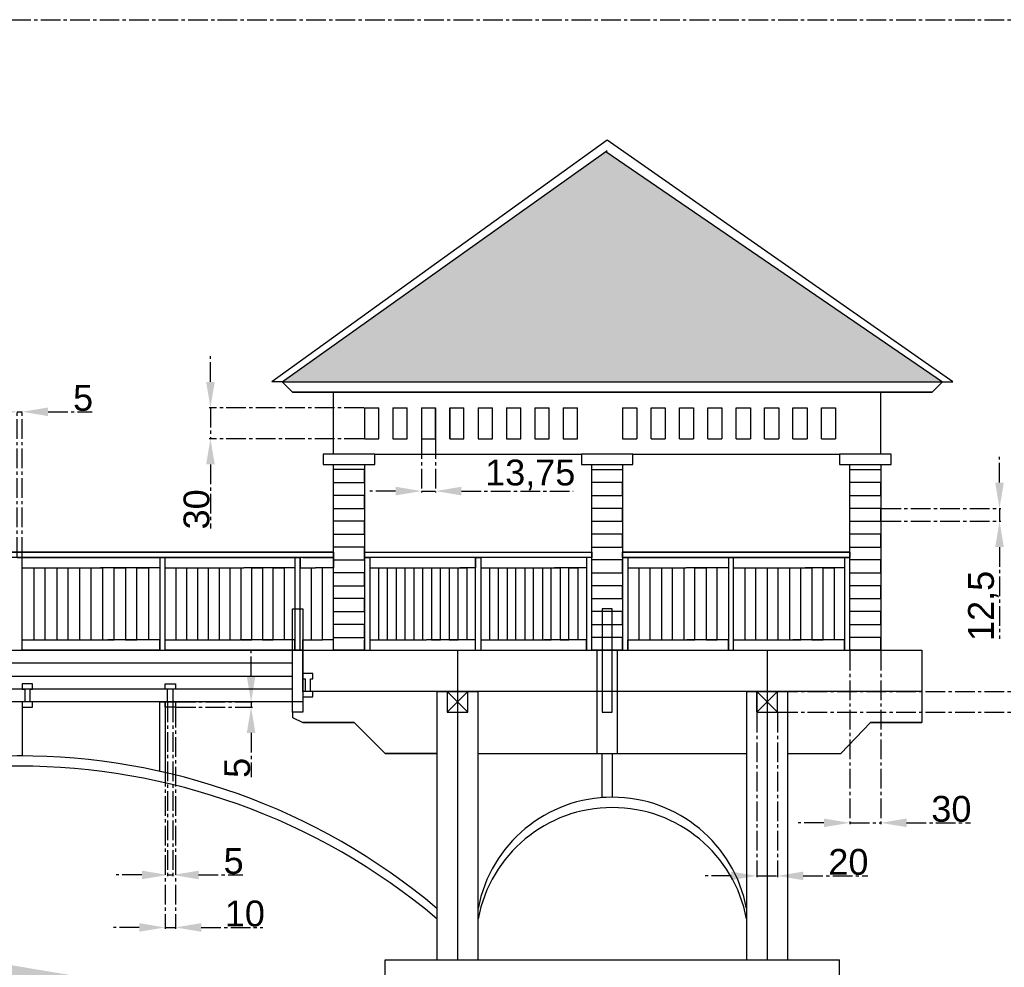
# Model space of a CAD drawing. Header units: centimetres. Extents: x -483 to 5478, y -332 to 3204.
# Tile 15 of 16: x 4047 to 5001, y 2286 to 3204. Entities that reach past the tile are written whole.
import ezdxf

# ---------------------------------------------------------------- set-up
doc = ezdxf.new("R2010")
doc.units = ezdxf.units.CM
doc.linetypes.add('AXES2', pattern=[28.575, 19.05, -3.175, 3.175, -3.175])
doc.styles.get("Standard").update_dxf_attribs({"font": 'arial.ttf'})
doc.dimstyles.new('ISO-25', dxfattribs={"dimtxt": 25, "dimasz": 25, "dimexe": 1.25, "dimexo": 0.625, "dimtad": 1, "dimtxsty": 'Standard', "dimcen": 2.5, "dimadec": 0, "dimazin": 0, "dimtfac": 1, "dimtmove": 0, "dimatfit": 3, "dimfxl": 1, "dimarcsym": 0})

# ---------------------------------------------------------------- blocks, each defined once
blk = doc.blocks.new('*D166')
at = {"color": 0, "linetype": 'AXES2', "lineweight": -2, "transparency": 16777216}
for p, q in [((4435.79, 2797.15), (4435.79, 2745.76)), ((4449.54, 2797.15), (4449.54, 2745.76)), ((4410.79, 2747.01), (4385.79, 2747.01)), ((4435.79, 2747.01), (4449.54, 2747.01)), ((4474.54, 2747.01), (4582.98, 2747.01))]:
    blk.add_line(p, q, dxfattribs=at)
at = {"color": 0, "linetype": 'AXES2', "transparency": 16777216}
for points in [[(4410.79, 2751.18), (4410.79, 2742.84), (4435.79, 2747.01)], [(4474.54, 2751.18), (4474.54, 2742.84), (4449.54, 2747.01)]]:
    blk.add_solid(points, dxfattribs=at)
at = {"layer": 'Defpoints', "color": 0, "linetype": 'AXES2', "transparency": 16777216}
for p in [(4435.79, 2797.77), (4449.54, 2797.77), (4449.54, 2747.01)]:
    blk.add_point(p, dxfattribs=at)
at = {"color": 0, "linetype": 'AXES2', "transparency": 16777216, "insert": (4541.26, 2762.66), "char_height": 25, "attachment_point": 5}
blk.add_mtext('13,75', dxfattribs=at)
blk = doc.blocks.new('*D167')
at = {"color": 0, "linetype": 'AXES2', "lineweight": -2, "transparency": 16777216}
for p, q in [((4231.42, 2852.77), (4231.42, 2877.77)), ((4380.16, 2827.77), (4230.17, 2827.77)), ((4231.42, 2827.77), (4231.42, 2797.77)), ((4380.16, 2797.77), (4230.17, 2797.77)), ((4231.42, 2772.77), (4231.42, 2710.81))]:
    blk.add_line(p, q, dxfattribs=at)
at = {"color": 0, "linetype": 'AXES2', "transparency": 16777216}
for points in [[(4227.26, 2852.77), (4235.59, 2852.77), (4231.42, 2827.77)], [(4227.26, 2772.77), (4235.59, 2772.77), (4231.42, 2797.77)]]:
    blk.add_solid(points, dxfattribs=at)
at = {"layer": 'Defpoints', "color": 0, "linetype": 'AXES2', "transparency": 16777216}
for p in [(4380.79, 2827.77), (4231.42, 2797.77), (4380.79, 2797.77)]:
    blk.add_point(p, dxfattribs=at)
at = {"color": 0, "linetype": 'AXES2', "transparency": 16777216, "insert": (4218.03, 2729.29), "char_height": 25, "attachment_point": 5, "rotation": 90}
blk.add_mtext('30', dxfattribs=at)
blk = doc.blocks.new('*D168')
at = {"color": 0, "linetype": 'AXES2', "lineweight": -2, "transparency": 16777216}
for p, q in [((4995.91, 2755.29), (4995.91, 2780.29)), ((4881.41, 2730.29), (4997.16, 2730.29)), ((4995.91, 2730.29), (4995.91, 2717.79)), ((4881.41, 2717.79), (4997.16, 2717.79)), ((4995.91, 2692.79), (4995.91, 2603.77))]:
    blk.add_line(p, q, dxfattribs=at)
at = {"color": 0, "linetype": 'AXES2', "transparency": 16777216}
for points in [[(4991.74, 2755.29), (5000.08, 2755.29), (4995.91, 2730.29)], [(4991.74, 2692.79), (5000.08, 2692.79), (4995.91, 2717.79)]]:
    blk.add_solid(points, dxfattribs=at)
at = {"layer": 'Defpoints', "color": 0, "linetype": 'AXES2', "transparency": 16777216}
for p in [(4880.79, 2730.29), (4880.79, 2717.79), (4995.91, 2717.79)]:
    blk.add_point(p, dxfattribs=at)
at = {"color": 0, "linetype": 'AXES2', "transparency": 16777216, "insert": (4980.26, 2635.78), "char_height": 25, "attachment_point": 5, "rotation": 90}
blk.add_mtext('12,5', dxfattribs=at)
blk = doc.blocks.new('*D169')
at = {"color": 0, "linetype": 'AXES2', "lineweight": -2, "transparency": 16777216}
for p, q in [((4850.79, 2592.17), (4850.79, 2424.38)), ((4880.79, 2592.17), (4880.79, 2424.38)), ((4825.79, 2425.63), (4800.79, 2425.63)), ((4850.79, 2425.63), (4880.79, 2425.63)), ((4905.79, 2425.63), (4967.75, 2425.63))]:
    blk.add_line(p, q, dxfattribs=at)
at = {"color": 0, "linetype": 'AXES2', "transparency": 16777216}
for points in [[(4825.79, 2429.79), (4825.79, 2421.46), (4850.79, 2425.63)], [(4905.79, 2429.79), (4905.79, 2421.46), (4880.79, 2425.63)]]:
    blk.add_solid(points, dxfattribs=at)
at = {"layer": 'Defpoints', "color": 0, "linetype": 'AXES2', "transparency": 16777216}
for p in [(4850.79, 2592.79), (4880.79, 2592.79), (4880.79, 2425.63)]:
    blk.add_point(p, dxfattribs=at)
at = {"color": 0, "linetype": 'AXES2', "transparency": 16777216, "insert": (4949.27, 2439.02), "char_height": 25, "attachment_point": 5}
blk.add_mtext('30', dxfattribs=at)
blk = doc.blocks.new('*D170')
at = {"color": 0, "linetype": 'AXES2', "lineweight": -2, "transparency": 16777216}
for p, q in [((5105.06, 2577.77), (5105.06, 2602.77)), ((4781.41, 2552.77), (5106.31, 2552.77)), ((5105.06, 2552.77), (5105.06, 2532.77)), ((4781.41, 2532.77), (5106.31, 2532.77)), ((5105.06, 2507.77), (5105.06, 2445.37))]:
    blk.add_line(p, q, dxfattribs=at)
at = {"color": 0, "linetype": 'AXES2', "transparency": 16777216}
for points in [[(5100.9, 2577.77), (5109.23, 2577.77), (5105.06, 2552.77)], [(5100.9, 2507.77), (5109.23, 2507.77), (5105.06, 2532.77)]]:
    blk.add_solid(points, dxfattribs=at)
at = {"layer": 'Defpoints', "color": 0, "linetype": 'AXES2', "transparency": 16777216}
for p in [(4780.79, 2552.77), (4780.79, 2532.77), (5105.06, 2532.77)]:
    blk.add_point(p, dxfattribs=at)
at = {"color": 0, "linetype": 'AXES2', "transparency": 16777216, "insert": (5091.67, 2464.07), "char_height": 25, "attachment_point": 5, "rotation": 90}
blk.add_mtext('20', dxfattribs=at)
blk = doc.blocks.new('*D171')
at = {"color": 0, "linetype": 'AXES2', "lineweight": -2, "transparency": 16777216}
for p, q in [((4760.79, 2532.15), (4760.79, 2373)), ((4780.79, 2532.15), (4780.79, 2373)), ((4735.79, 2374.25), (4710.79, 2374.25)), ((4760.79, 2374.25), (4780.79, 2374.25)), ((4805.79, 2374.25), (4868.19, 2374.25))]:
    blk.add_line(p, q, dxfattribs=at)
at = {"color": 0, "linetype": 'AXES2', "transparency": 16777216}
for points in [[(4735.79, 2378.42), (4735.79, 2370.08), (4760.79, 2374.25)], [(4805.79, 2378.42), (4805.79, 2370.08), (4780.79, 2374.25)]]:
    blk.add_solid(points, dxfattribs=at)
at = {"layer": 'Defpoints', "color": 0, "linetype": 'AXES2', "transparency": 16777216}
for p in [(4760.79, 2532.77), (4780.79, 2532.77), (4780.79, 2374.25)]:
    blk.add_point(p, dxfattribs=at)
at = {"color": 0, "linetype": 'AXES2', "transparency": 16777216, "insert": (4849.49, 2387.64), "char_height": 25, "attachment_point": 5}
blk.add_mtext('20', dxfattribs=at)
blk = doc.blocks.new('*D174')
at = {"color": 0, "linetype": 'AXES2', "lineweight": -2, "transparency": 16777216}
for p, q in [((4270.82, 2567.77), (4270.82, 2592.77)), ((4198.08, 2542.77), (4272.07, 2542.77)), ((4198.08, 2537.77), (4272.07, 2537.77)), ((4270.82, 2542.77), (4270.82, 2537.77)), ((4270.82, 2512.77), (4270.82, 2469.95))]:
    blk.add_line(p, q, dxfattribs=at)
at = {"color": 0, "linetype": 'AXES2', "transparency": 16777216}
for points in [[(4266.65, 2567.77), (4274.98, 2567.77), (4270.82, 2542.77)], [(4266.65, 2512.77), (4274.98, 2512.77), (4270.82, 2537.77)]]:
    blk.add_solid(points, dxfattribs=at)
at = {"layer": 'Defpoints', "color": 0, "linetype": 'AXES2', "transparency": 16777216}
for p in [(4197.46, 2542.77), (4197.46, 2537.77), (4270.82, 2537.77)]:
    blk.add_point(p, dxfattribs=at)
at = {"color": 0, "linetype": 'AXES2', "transparency": 16777216, "insert": (4257.48, 2478.86), "char_height": 25, "attachment_point": 5, "rotation": 90}
blk.add_mtext('5', dxfattribs=at)
blk = doc.blocks.new('*D176')
at = {"color": 0, "linetype": 'AXES2', "lineweight": -2, "transparency": 16777216}
for p, q in [((4189.96, 2542.15), (4189.96, 2373.88)), ((4194.96, 2542.15), (4194.96, 2373.88)), ((4164.96, 2375.13), (4139.96, 2375.13)), ((4189.96, 2375.13), (4194.96, 2375.13)), ((4219.96, 2375.13), (4262.78, 2375.13))]:
    blk.add_line(p, q, dxfattribs=at)
at = {"color": 0, "linetype": 'AXES2', "transparency": 16777216}
for points in [[(4164.96, 2379.3), (4164.96, 2370.96), (4189.96, 2375.13)], [(4219.96, 2379.3), (4219.96, 2370.96), (4194.96, 2375.13)]]:
    blk.add_solid(points, dxfattribs=at)
at = {"layer": 'Defpoints', "color": 0, "linetype": 'AXES2', "transparency": 16777216}
for p in [(4189.96, 2542.77), (4194.96, 2542.77), (4194.96, 2375.13)]:
    blk.add_point(p, dxfattribs=at)
at = {"color": 0, "linetype": 'AXES2', "transparency": 16777216, "insert": (4253.87, 2388.47), "char_height": 25, "attachment_point": 5}
blk.add_mtext('5', dxfattribs=at)
blk = doc.blocks.new('*D177')
at = {"color": 0, "linetype": 'AXES2', "lineweight": -2, "transparency": 16777216}
for p, q in [((4187.46, 2537.15), (4187.46, 2323.05)), ((4197.46, 2537.15), (4197.46, 2323.05)), ((4162.46, 2324.3), (4137.46, 2324.3)), ((4187.46, 2324.3), (4197.46, 2324.3)), ((4222.46, 2324.3), (4282.08, 2324.3))]:
    blk.add_line(p, q, dxfattribs=at)
at = {"color": 0, "linetype": 'AXES2', "transparency": 16777216}
for points in [[(4162.46, 2328.46), (4162.46, 2320.13), (4187.46, 2324.3)], [(4222.46, 2328.46), (4222.46, 2320.13), (4197.46, 2324.3)]]:
    blk.add_solid(points, dxfattribs=at)
at = {"layer": 'Defpoints', "color": 0, "linetype": 'AXES2', "transparency": 16777216}
for p in [(4187.46, 2537.77), (4197.46, 2537.77), (4197.46, 2324.3)]:
    blk.add_point(p, dxfattribs=at)
at = {"color": 0, "linetype": 'AXES2', "transparency": 16777216, "insert": (4264.77, 2337.69), "char_height": 25, "attachment_point": 5}
blk.add_mtext('10', dxfattribs=at)
blk = doc.blocks.new('*D180')
at = {"color": 0, "linetype": 'AXES2', "lineweight": -2, "transparency": 16777216}
for p, q in [((4019.13, 2823.82), (3994.13, 2823.82)), ((4044.13, 2683.4), (4044.13, 2825.07)), ((4044.13, 2823.82), (4049.13, 2823.82)), ((4049.13, 2683.4), (4049.13, 2825.07)), ((4074.13, 2823.82), (4116.95, 2823.82))]:
    blk.add_line(p, q, dxfattribs=at)
at = {"color": 0, "linetype": 'AXES2', "transparency": 16777216}
for points in [[(4019.13, 2827.99), (4019.13, 2819.65), (4044.13, 2823.82)], [(4074.13, 2827.99), (4074.13, 2819.65), (4049.13, 2823.82)]]:
    blk.add_solid(points, dxfattribs=at)
at = {"layer": 'Defpoints', "color": 0, "linetype": 'AXES2', "transparency": 16777216}
for p in [(4049.13, 2823.82), (4044.13, 2682.77), (4049.13, 2682.77)]:
    blk.add_point(p, dxfattribs=at)
at = {"color": 0, "linetype": 'AXES2', "transparency": 16777216, "insert": (4108.04, 2837.16), "char_height": 25, "attachment_point": 5}
blk.add_mtext('5', dxfattribs=at)

msp = doc.modelspace()

# ---------------------------------------------------------------- hatches: boundary and pattern name
at = {"linetype": 'ByBlock'}
h = msp.add_hatch(dxfattribs=at)
h.set_pattern_fill('ESCHER', color=256)
h.set_pattern_definition([(60, (2820.786, 2142.773), (-30.48, -7e-09), [27.94, -2.54]), (180, (2820.786, 2142.773), (15.24, -26.39645), [27.94, -2.54]), (300, (2820.786, 2142.773), (30.48, -7e-09), [27.94, -2.54]), (60, (2823.326, 2142.773), (-30.48, -7e-09), [5.08, -25.4]), (300, (2823.326, 2142.773), (30.48, -7e-09), [5.08, -25.4]), (60, (2819.516, 2144.973), (-30.48, -7e-09), [5.08, -25.4]), (180, (2819.516, 2144.973), (15.24, -26.39645), [5.08, -25.4]), (300, (2819.516, 2140.574), (30.48, -7e-09), [5.08, -25.4]), (180, (2819.516, 2140.574), (15.24, -26.39645), [5.08, -25.4]), (60, (2810.626, 2142.773), (-30.48, -7e-09), [5.08, -25.4]), (300, (2810.626, 2142.773), (30.48, -7e-09), [5.08, -25.4]), (60, (2825.866, 2133.975), (-30.48, -7e-09), [5.08, -25.4]), (180, (2825.866, 2133.975), (15.24, -26.39645), [5.08, -25.4]), (300, (2825.866, 2151.572), (30.48, -7e-09), [5.08, -25.4]), (180, (2825.866, 2151.572), (15.24, -26.39645), [5.08, -25.4]), (0, (2825.866, 2147.173), (-15.24, 26.39645), [17.78, -12.7]), (0, (2825.866, 2138.374), (-15.24, 26.39645), [17.78, -12.7]), (120, (2822.056, 2149.373), (-30.48, 7e-09), [17.78, -12.7]), (120, (2814.436, 2144.973), (-30.48, 7e-09), [17.78, -12.7]), (240, (2814.436, 2140.574), (15.24, -26.39645), [17.78, -12.7]), (240, (2822.056, 2136.174), (15.24, -26.39645), [17.78, -12.7])])
h.paths.add_polyline_path([(4614.476, 3075.985), (4300.786, 2852.773), (4940.786, 2852.773)])
at = {"linetype": 'AXES2', "true_color": 0x139b48}
h = msp.add_hatch(dxfattribs=at)
h.set_pattern_fill('CROSS', color=114)
h.set_pattern_definition([(0, (3110.7856, 2192.7735), (6.35, 6.35), [3.175, -9.525]), (90, (3112.373, 2191.186), (-6.35, 6.35), [3.175, -9.525])])
edge = h.paths.add_edge_path()
edge.add_line((3110.786, 2442.773), (3201.968, 2442.773))
edge.add_line((3110.786, 2382.773), (3201.968, 2382.773))
edge.add_line((3310.786, 2192.773), (3201.968, 2492.793))
edge.add_line((3201.968, 2382.773), (3310.786, 2132.773))
edge.add_line((3310.786, 2132.773), (4965.786, 2132.773))

# ---------------------------------------------------------------- linework, layer by layer
at = {"linetype": 'AXES2'}
for p, q in [((-476.467, 3203.656), (5478.205, 3203.656)), ((4330.786, 2570.273), (4320.786, 2570.273)), ((4320.786, 2570.273), (4320.786, 2565.273)), ((4330.786, 2565.273), (4330.786, 2570.273)), ((4059.126, 2560.273), (4049.126, 2560.273)), ((4049.126, 2560.273), (4049.126, 2555.273)), ((4059.126, 2555.273), (4059.126, 2560.273)), ((4187.456, 2555.273), (4187.456, 2560.273)), ((4187.456, 2560.273), (4197.456, 2560.273)), ((4197.456, 2560.273), (4197.456, 2555.273)), ((4320.786, 2565.273), (4323.286, 2565.273)), ((4323.286, 2565.273), (4323.286, 2552.773)), ((4328.286, 2552.773), (4328.286, 2565.273)), ((4328.286, 2565.273), (4330.786, 2565.273)), ((4049.126, 2555.273), (4051.626, 2555.273)), ((4051.626, 2555.273), (4051.626, 2542.773)), ((4056.626, 2542.773), (4056.626, 2555.273)), ((4056.626, 2555.273), (4059.126, 2555.273)), ((4189.956, 2555.273), (4187.456, 2555.273)), ((4189.956, 2542.773), (4189.956, 2555.273)), ((4197.456, 2555.273), (4194.956, 2555.273)), ((4194.956, 2555.273), (4194.956, 2542.773)), ((4320.786, 2552.773), (4320.786, 2547.773)), ((4320.786, 2547.773), (4330.786, 2547.773)), ((4330.786, 2552.773), (4328.286, 2552.773)), ((4330.786, 2547.773), (4330.786, 2552.773)), ((4049.126, 2542.773), (4049.126, 2537.773)), ((4049.126, 2537.773), (4059.126, 2537.773)), ((4059.126, 2542.773), (4056.626, 2542.773)), ((4059.126, 2537.773), (4059.126, 2542.773)), ((4187.456, 2542.773), (4197.456, 2542.773)), ((4187.456, 2537.773), (4187.456, 2542.773)), ((4187.456, 2542.773), (4187.456, 2542.773)), ((4187.456, 2542.773), (4189.956, 2542.773)), ((4197.456, 2537.773), (4187.456, 2537.773)), ((4197.456, 2542.773), (4197.456, 2537.773))]:
    msp.add_line(p, q, dxfattribs=at)
at = {"color": 5, "linetype": 'ByBlock'}
for p, q in [((4615.786, 3086.917), (4290.786, 2852.773)), ((4950.786, 2852.773), (4615.786, 3086.917)), ((4300.786, 2852.773), (4614.476, 3075.985)), ((4614.476, 3075.985), (4940.786, 2852.773)), ((4300.786, 2852.773), (4290.786, 2852.773)), ((4300.786, 2852.773), (4310.786, 2842.773)), ((4300.786, 2852.773), (4940.786, 2852.773)), ((4930.786, 2842.773), (4940.786, 2852.773)), ((4940.786, 2852.773), (4950.786, 2852.773)), ((4310.786, 2842.773), (4930.786, 2842.773))]:
    msp.add_line(p, q, dxfattribs=at)
at = {"linetype": 'ByBlock'}
for p, q in [((4614.476, 3075.985), (4615.786, 3076.917)), ((4940.786, 2852.773), (4930.786, 2842.773)), ((4930.786, 2842.773), (4310.786, 2842.773)), ((4350.786, 2782.773), (4350.786, 2842.773)), ((4880.786, 2782.773), (4880.786, 2842.773)), ((4380.786, 2827.773), (4380.786, 2797.773)), ((4380.786, 2827.773), (4380.786, 2797.773)), ((4380.786, 2827.773), (4394.536, 2827.773)), ((4394.536, 2797.773), (4394.536, 2827.773)), ((4394.536, 2797.773), (4394.536, 2827.773)), ((4408.286, 2827.773), (4408.286, 2797.773)), ((4408.286, 2827.773), (4408.286, 2797.773)), ((4408.286, 2827.773), (4422.036, 2827.773)), ((4422.036, 2797.773), (4422.036, 2827.773)), ((4422.036, 2797.773), (4422.036, 2827.773)), ((4435.786, 2827.773), (4435.786, 2797.773)), ((4435.786, 2827.773), (4435.786, 2797.773)), ((4435.786, 2827.773), (4449.536, 2827.773)), ((4449.536, 2797.773), (4449.536, 2827.773)), ((4449.536, 2827.773), (4449.536, 2797.773)), ((4463.286, 2827.773), (4463.286, 2797.773)), ((4463.286, 2797.773), (4463.286, 2827.773)), ((4463.286, 2827.773), (4477.036, 2827.773)), ((4477.036, 2797.773), (4477.036, 2827.773)), ((4490.786, 2827.773), (4490.786, 2797.773)), ((4490.786, 2827.773), (4504.536, 2827.773)), ((4504.536, 2797.773), (4504.536, 2827.773)), ((4518.286, 2827.773), (4518.286, 2797.773)), ((4518.286, 2827.773), (4532.036, 2827.773)), ((4532.036, 2797.773), (4532.036, 2827.773)), ((4545.786, 2827.773), (4545.786, 2797.773)), ((4545.786, 2827.773), (4559.536, 2827.773)), ((4559.536, 2797.773), (4559.536, 2827.773)), ((4573.286, 2827.773), (4573.286, 2797.773)), ((4573.286, 2827.773), (4587.036, 2827.773)), ((4587.036, 2797.773), (4587.036, 2827.773)), ((4630.786, 2827.773), (4644.536, 2827.773)), ((4630.786, 2827.773), (4630.786, 2797.773)), ((4644.536, 2827.773), (4644.536, 2797.773)), ((4658.286, 2797.773), (4658.286, 2827.773)), ((4658.286, 2827.773), (4672.036, 2827.773)), ((4672.036, 2827.773), (4672.036, 2797.773)), ((4685.786, 2797.773), (4685.786, 2827.773)), ((4685.786, 2827.773), (4699.536, 2827.773)), ((4699.536, 2827.773), (4699.536, 2797.773)), ((4713.286, 2797.773), (4713.286, 2827.773)), ((4713.286, 2827.773), (4727.036, 2827.773)), ((4727.036, 2827.773), (4727.036, 2797.773)), ((4740.786, 2797.773), (4740.786, 2827.773)), ((4740.786, 2827.773), (4754.536, 2827.773)), ((4754.536, 2827.773), (4754.536, 2797.773)), ((4768.286, 2797.773), (4768.286, 2827.773)), ((4768.286, 2827.773), (4782.036, 2827.773)), ((4782.036, 2827.773), (4782.036, 2797.773)), ((4795.786, 2797.773), (4795.786, 2827.773)), ((4795.786, 2827.773), (4809.536, 2827.773)), ((4809.536, 2827.773), (4809.536, 2797.773)), ((4823.286, 2797.773), (4823.286, 2827.773)), ((4823.286, 2827.773), (4837.036, 2827.773)), ((4837.036, 2827.773), (4837.036, 2797.773)), ((4380.786, 2797.773), (4394.536, 2797.773)), ((4408.286, 2797.773), (4422.036, 2797.773)), ((4435.786, 2797.773), (4449.536, 2797.773)), ((4463.286, 2797.773), (4477.036, 2797.773)), ((4490.786, 2797.773), (4504.536, 2797.773)), ((4518.286, 2797.773), (4532.036, 2797.773)), ((4545.786, 2797.773), (4559.536, 2797.773)), ((4573.286, 2797.773), (4587.036, 2797.773)), ((4630.786, 2797.773), (4644.536, 2797.773)), ((4658.286, 2797.773), (4672.036, 2797.773)), ((4685.786, 2797.773), (4699.536, 2797.773)), ((4713.286, 2797.773), (4727.036, 2797.773)), ((4740.786, 2797.773), (4754.536, 2797.773)), ((4768.286, 2797.773), (4782.036, 2797.773)), ((4795.786, 2797.773), (4809.536, 2797.773)), ((4823.286, 2797.773), (4837.036, 2797.773)), ((4390.786, 2782.773), (4590.786, 2782.773)), ((4640.786, 2782.773), (4840.786, 2782.773)), ((4380.786, 2767.792), (4350.786, 2767.792)), ((4380.786, 2755.292), (4380.786, 2767.792)), ((4600.786, 2755.292), (4600.786, 2767.792)), ((4600.786, 2767.792), (4630.786, 2767.792)), ((4850.786, 2755.292), (4850.786, 2767.792)), ((4850.786, 2767.792), (4880.786, 2767.792)), ((4350.786, 2742.792), (4350.786, 2755.292)), ((4350.786, 2755.292), (4380.786, 2755.292)), ((4630.786, 2755.292), (4600.786, 2755.292)), ((4630.786, 2742.792), (4630.786, 2755.292)), ((4880.786, 2755.292), (4850.786, 2755.292)), ((4880.786, 2742.792), (4880.786, 2755.292)), ((4380.786, 2742.792), (4350.786, 2742.792)), ((4380.786, 2730.292), (4380.786, 2742.792)), ((4600.786, 2730.292), (4600.786, 2742.792)), ((4600.786, 2742.792), (4630.786, 2742.792)), ((4850.786, 2730.292), (4850.786, 2742.792)), ((4850.786, 2742.792), (4880.786, 2742.792)), ((4350.786, 2717.792), (4350.786, 2730.292)), ((4350.786, 2730.292), (4380.786, 2730.292)), ((4630.786, 2730.292), (4600.786, 2730.292)), ((4630.786, 2717.792), (4630.786, 2730.292)), ((4880.786, 2730.292), (4850.786, 2730.292)), ((4880.786, 2717.792), (4880.786, 2730.292)), ((4380.786, 2717.792), (4350.786, 2717.792)), ((4380.786, 2705.292), (4380.786, 2717.792)), ((4600.786, 2705.292), (4600.786, 2717.792)), ((4600.786, 2717.792), (4630.786, 2717.792)), ((4850.786, 2705.292), (4850.786, 2717.792)), ((4850.786, 2717.792), (4880.786, 2717.792)), ((4350.786, 2692.792), (4350.786, 2705.292)), ((4350.786, 2705.292), (4380.786, 2705.292)), ((4630.786, 2705.292), (4600.786, 2705.292)), ((4630.786, 2692.792), (4630.786, 2705.292)), ((4880.786, 2705.292), (4850.786, 2705.292)), ((4880.786, 2692.792), (4880.786, 2705.292)), ((4380.786, 2692.792), (4350.786, 2692.792)), ((4380.786, 2680.292), (4380.786, 2692.792)), ((4600.786, 2680.292), (4600.786, 2692.792)), ((4600.786, 2692.792), (4630.786, 2692.792)), ((4850.786, 2680.292), (4850.786, 2692.792)), ((4850.786, 2692.792), (4880.786, 2692.792)), ((4350.786, 2687.773), (3110.786, 2687.773)), ((3110.786, 2687.773), (4350.786, 2687.773)), ((4350.786, 2682.773), (3110.786, 2682.773)), ((4049.126, 2682.773), (4044.126, 2682.773)), ((4044.126, 2682.773), (4187.456, 2682.773)), ((4049.126, 2592.773), (4049.126, 2682.773)), ((4187.456, 2682.773), (4182.456, 2682.773)), ((4182.456, 2682.773), (4182.456, 2592.773)), ((4182.456, 2682.773), (4182.456, 2672.773)), ((4187.456, 2592.773), (4187.456, 2682.773)), ((4187.456, 2682.773), (4318.286, 2682.773)), ((4318.286, 2682.773), (4313.286, 2682.773)), ((4313.286, 2682.773), (4313.286, 2592.773)), ((4313.286, 2682.773), (4313.286, 2672.773)), ((4318.286, 2592.773), (4318.286, 2682.773)), ((4320.786, 2682.773), (4318.286, 2682.773)), ((4318.286, 2682.773), (4318.286, 2672.773)), ((4320.786, 2682.773), (4350.786, 2682.773)), ((4350.786, 2682.773), (4350.786, 2687.773)), ((4350.786, 2687.773), (4350.786, 2682.773)), ((4350.786, 2682.773), (4350.786, 2672.773)), ((4380.786, 2682.773), (4380.786, 2687.773)), ((4380.786, 2687.773), (4600.786, 2687.773)), ((4380.786, 2682.773), (4385.786, 2682.773)), ((4380.786, 2682.773), (4380.786, 2672.773)), ((4600.786, 2682.773), (4380.786, 2682.773)), ((4385.786, 2682.773), (4385.786, 2592.773)), ((4488.286, 2592.792), (4488.286, 2682.792)), ((4488.286, 2682.792), (4493.286, 2682.792)), ((4488.286, 2682.792), (4488.286, 2672.792)), ((4493.286, 2682.792), (4493.286, 2592.792)), ((4600.786, 2682.773), (4595.786, 2682.773)), ((4595.786, 2682.773), (4595.786, 2592.773)), ((4595.786, 2682.773), (4595.786, 2672.773)), ((4600.786, 2687.773), (4600.786, 2682.773)), ((4630.786, 2687.773), (4630.786, 2682.773)), ((4850.786, 2687.773), (4630.786, 2687.773)), ((4630.786, 2682.773), (4630.786, 2687.773)), ((4630.786, 2687.773), (4850.786, 2687.773)), ((4630.786, 2682.773), (4635.786, 2682.773)), ((4630.786, 2682.773), (4850.786, 2682.773)), ((4850.786, 2682.773), (4630.786, 2682.773)), ((4635.786, 2682.773), (4635.786, 2592.773)), ((4635.786, 2682.773), (4635.786, 2672.773)), ((4738.286, 2682.792), (4733.286, 2682.792)), ((4733.286, 2682.792), (4733.286, 2592.792)), ((4733.286, 2682.773), (4733.286, 2672.773)), ((4738.286, 2592.792), (4738.286, 2682.792)), ((4850.786, 2682.773), (4845.786, 2682.773)), ((4845.786, 2682.773), (4845.786, 2592.773)), ((4845.786, 2682.773), (4845.786, 2672.773)), ((4850.786, 2682.773), (4850.786, 2687.773)), ((4850.786, 2687.773), (4850.786, 2682.773)), ((4049.126, 2672.773), (4125.012, 2672.773)), ((4049.126, 2672.773), (4060.236, 2672.773)), ((4060.236, 2672.773), (4060.236, 2602.773)), ((4071.346, 2602.773), (4071.346, 2672.773)), ((4071.346, 2672.773), (4082.456, 2672.773)), ((4082.456, 2672.773), (4082.456, 2602.773)), ((4093.566, 2602.773), (4093.566, 2672.773)), ((4093.566, 2672.773), (4104.676, 2672.773)), ((4104.676, 2672.773), (4104.676, 2602.773)), ((4115.786, 2602.773), (4115.786, 2672.773)), ((4115.786, 2672.773), (4126.896, 2672.773)), ((4182.456, 2672.773), (4125.012, 2672.773)), ((4126.896, 2672.773), (4126.896, 2602.773)), ((4138.006, 2602.773), (4138.006, 2672.773)), ((4138.006, 2672.773), (4149.116, 2672.773)), ((4149.116, 2672.773), (4149.116, 2602.773)), ((4160.226, 2602.773), (4160.226, 2672.773)), ((4160.226, 2672.773), (4171.336, 2672.773)), ((4171.336, 2672.773), (4171.336, 2602.773)), ((4187.456, 2672.773), (4263.815, 2672.773)), ((4187.456, 2672.773), (4197.946, 2672.773)), ((4197.946, 2672.773), (4197.946, 2602.773)), ((4208.436, 2602.773), (4208.436, 2672.773)), ((4208.436, 2672.773), (4218.926, 2672.773)), ((4218.926, 2672.773), (4218.926, 2602.773)), ((4229.416, 2602.773), (4229.416, 2672.773)), ((4229.416, 2672.773), (4239.906, 2672.773)), ((4239.906, 2672.773), (4239.906, 2602.773)), ((4250.396, 2602.773), (4250.396, 2672.773)), ((4250.396, 2672.773), (4260.886, 2672.773)), ((4260.886, 2672.773), (4260.886, 2602.773)), ((4313.286, 2672.773), (4263.815, 2672.773)), ((4271.376, 2602.773), (4271.376, 2672.773)), ((4271.376, 2672.773), (4281.866, 2672.773)), ((4281.866, 2672.773), (4281.866, 2602.773)), ((4292.356, 2602.773), (4292.356, 2672.773)), ((4292.356, 2672.773), (4302.846, 2672.773)), ((4302.846, 2672.773), (4302.846, 2602.773)), ((4318.286, 2672.773), (4333.102, 2672.773)), ((4318.286, 2672.773), (4329.116, 2672.773)), ((4329.116, 2672.773), (4329.116, 2602.773)), ((4350.786, 2672.773), (4333.102, 2672.773)), ((4339.946, 2602.773), (4339.946, 2672.773)), ((4350.786, 2667.792), (4350.786, 2680.292)), ((4350.786, 2680.292), (4380.786, 2680.292)), ((4385.786, 2672.773), (4472.96, 2672.773)), ((4385.786, 2672.773), (4394.326, 2672.773)), ((4394.326, 2672.773), (4394.326, 2602.773)), ((4402.866, 2602.773), (4402.866, 2672.773)), ((4402.866, 2672.773), (4411.406, 2672.773)), ((4411.406, 2672.773), (4411.406, 2602.773)), ((4420.046, 2602.773), (4420.046, 2672.773)), ((4420.046, 2672.773), (4428.586, 2672.773)), ((4428.586, 2672.773), (4428.586, 2602.773)), ((4437.126, 2602.773), (4437.126, 2672.773)), ((4437.126, 2672.773), (4445.666, 2672.773)), ((4445.666, 2672.773), (4445.666, 2602.773)), ((4454.206, 2602.773), (4454.206, 2672.773)), ((4454.206, 2672.773), (4462.746, 2672.773)), ((4462.746, 2672.773), (4462.746, 2602.773)), ((4471.286, 2602.773), (4471.286, 2672.773)), ((4471.286, 2672.773), (4479.826, 2672.773)), ((4488.286, 2672.792), (4472.96, 2672.773)), ((4479.826, 2672.773), (4479.826, 2602.773)), ((4493.286, 2672.798), (4565.871, 2672.798)), ((4493.286, 2672.798), (4501.826, 2672.798)), ((4501.826, 2672.798), (4501.826, 2602.798)), ((4510.366, 2602.798), (4510.366, 2672.798)), ((4510.366, 2672.798), (4518.906, 2672.798)), ((4518.906, 2672.798), (4518.906, 2602.798)), ((4527.446, 2602.798), (4527.446, 2672.798)), ((4527.446, 2672.798), (4535.986, 2672.798)), ((4535.986, 2672.798), (4535.986, 2602.798)), ((4544.526, 2602.798), (4544.526, 2672.798)), ((4544.526, 2672.798), (4553.066, 2672.798)), ((4553.066, 2672.798), (4553.066, 2602.798)), ((4561.606, 2602.798), (4561.606, 2672.798)), ((4561.606, 2672.798), (4570.146, 2672.798)), ((4595.786, 2672.773), (4564.76, 2672.773)), ((4570.146, 2672.798), (4570.146, 2602.798)), ((4578.686, 2602.798), (4578.686, 2672.798)), ((4578.686, 2672.798), (4587.226, 2672.798)), ((4587.226, 2672.798), (4587.226, 2602.798)), ((4630.786, 2680.292), (4600.786, 2680.292)), ((4630.786, 2667.792), (4630.786, 2680.292)), ((4635.786, 2672.773), (4692.096, 2672.773)), ((4635.786, 2672.773), (4646.616, 2672.773)), ((4646.616, 2672.773), (4646.616, 2602.773)), ((4657.446, 2602.773), (4657.446, 2672.773)), ((4657.446, 2672.773), (4668.276, 2672.773)), ((4668.276, 2672.773), (4668.276, 2602.773)), ((4679.106, 2602.773), (4679.106, 2672.773)), ((4679.106, 2672.773), (4689.936, 2672.773)), ((4689.936, 2672.773), (4689.936, 2602.773)), ((4733.286, 2672.773), (4692.096, 2672.773)), ((4700.766, 2602.773), (4700.766, 2672.773)), ((4700.766, 2672.773), (4711.596, 2672.773)), ((4711.596, 2672.773), (4711.596, 2602.773)), ((4722.426, 2602.773), (4722.426, 2672.773)), ((4738.286, 2672.773), (4807.74, 2672.773)), ((4738.286, 2672.773), (4749.116, 2672.773)), ((4749.116, 2672.773), (4749.116, 2602.773)), ((4759.946, 2602.773), (4759.946, 2672.773)), ((4759.946, 2672.773), (4770.776, 2672.773)), ((4770.776, 2672.773), (4770.776, 2602.773)), ((4781.606, 2602.773), (4781.606, 2672.773)), ((4781.606, 2672.773), (4792.436, 2672.773)), ((4792.436, 2672.773), (4792.436, 2602.773)), ((4803.266, 2602.773), (4803.266, 2672.773)), ((4803.266, 2672.773), (4814.096, 2672.773)), ((4845.786, 2672.773), (4807.74, 2672.773)), ((4814.096, 2672.773), (4814.096, 2602.773)), ((4824.926, 2602.773), (4824.926, 2672.773)), ((4824.926, 2672.773), (4835.756, 2672.773)), ((4835.756, 2672.773), (4835.756, 2602.773)), ((4880.786, 2680.292), (4850.786, 2680.292)), ((4880.786, 2667.792), (4880.786, 2680.292)), ((4380.786, 2667.792), (4350.786, 2667.792)), ((4380.786, 2655.292), (4380.786, 2667.792)), ((4600.786, 2655.292), (4600.786, 2667.792)), ((4600.786, 2667.792), (4630.786, 2667.792)), ((4850.786, 2655.292), (4850.786, 2667.792)), ((4850.786, 2667.792), (4880.786, 2667.792)), ((4350.786, 2642.792), (4350.786, 2655.292)), ((4350.786, 2655.292), (4380.786, 2655.292)), ((4630.786, 2655.292), (4600.786, 2655.292)), ((4630.786, 2642.792), (4630.786, 2655.292)), ((4880.786, 2655.292), (4850.786, 2655.292)), ((4880.786, 2642.792), (4880.786, 2655.292)), ((4380.786, 2642.792), (4350.786, 2642.792)), ((4380.786, 2630.292), (4380.786, 2642.792)), ((4600.786, 2630.292), (4600.786, 2642.792)), ((4600.786, 2642.792), (4630.786, 2642.792)), ((4850.786, 2630.292), (4850.786, 2642.792)), ((4850.786, 2642.792), (4880.786, 2642.792)), ((4350.786, 2617.792), (4350.786, 2630.292)), ((4350.786, 2630.292), (4380.786, 2630.292)), ((4630.786, 2630.292), (4600.786, 2630.292)), ((4630.786, 2617.792), (4630.786, 2630.292)), ((4880.786, 2630.292), (4850.786, 2630.292)), ((4880.786, 2617.792), (4880.786, 2630.292)), ((4380.786, 2617.792), (4350.786, 2617.792)), ((4380.786, 2605.292), (4380.786, 2617.792)), ((4600.786, 2605.292), (4600.786, 2617.792)), ((4600.786, 2617.792), (4630.786, 2617.792)), ((4850.786, 2605.292), (4850.786, 2617.792)), ((4850.786, 2617.792), (4880.786, 2617.792)), ((4350.786, 2592.792), (4350.786, 2605.292)), ((4350.786, 2605.292), (4380.786, 2605.292)), ((4630.786, 2605.292), (4600.786, 2605.292)), ((4630.786, 2592.792), (4630.786, 2605.292)), ((4880.786, 2605.292), (4850.786, 2605.292)), ((4880.786, 2592.792), (4880.786, 2605.292)), ((4049.126, 2602.773), (4131.929, 2602.773)), ((4060.236, 2602.773), (4071.346, 2602.773)), ((4082.456, 2602.773), (4093.566, 2602.773)), ((4104.676, 2602.773), (4115.786, 2602.773)), ((4126.896, 2602.773), (4138.006, 2602.773)), ((4182.456, 2602.773), (4131.929, 2602.773)), ((4149.116, 2602.773), (4160.226, 2602.773)), ((4182.456, 2592.773), (4182.456, 2602.773)), ((4187.456, 2602.773), (4260.357, 2602.773)), ((4197.946, 2602.773), (4208.436, 2602.773)), ((4218.926, 2602.773), (4229.416, 2602.773)), ((4239.906, 2602.773), (4250.396, 2602.773)), ((4313.286, 2602.778), (4260.357, 2602.773)), ((4260.886, 2602.773), (4271.376, 2602.773)), ((4281.866, 2602.773), (4292.356, 2602.773)), ((4313.286, 2592.778), (4313.286, 2602.778)), ((4320.786, 2602.773), (4339.802, 2602.792)), ((4320.786, 2592.773), (4320.786, 2602.773)), ((4329.116, 2602.773), (4339.946, 2602.773)), ((4350.786, 2602.792), (4339.802, 2602.792)), ((4350.786, 2592.792), (4350.786, 2602.792)), ((4380.786, 2592.792), (4380.786, 2602.792)), ((4385.786, 2602.795), (4440.756, 2602.795)), ((4394.326, 2602.773), (4402.866, 2602.773)), ((4411.406, 2602.773), (4420.046, 2602.773)), ((4428.586, 2602.773), (4437.126, 2602.773)), ((4488.286, 2602.792), (4440.756, 2602.795)), ((4445.666, 2602.773), (4454.206, 2602.773)), ((4462.746, 2602.773), (4471.286, 2602.773)), ((4488.286, 2592.792), (4488.286, 2602.792)), ((4493.286, 2602.792), (4554.766, 2602.792)), ((4501.826, 2602.798), (4510.366, 2602.798)), ((4518.906, 2602.798), (4527.446, 2602.798)), ((4535.986, 2602.798), (4544.526, 2602.798)), ((4553.066, 2602.798), (4561.606, 2602.798)), ((4595.786, 2602.773), (4554.766, 2602.792)), ((4570.146, 2602.798), (4578.686, 2602.798)), ((4595.786, 2592.773), (4595.786, 2602.773)), ((4635.786, 2592.792), (4635.786, 2602.792)), ((4635.786, 2602.792), (4692.836, 2602.792)), ((4646.616, 2602.773), (4657.446, 2602.773)), ((4668.276, 2602.773), (4679.106, 2602.773)), ((4689.936, 2602.773), (4700.766, 2602.773)), ((4733.286, 2602.792), (4692.836, 2602.792)), ((4711.596, 2602.773), (4722.426, 2602.773)), ((4733.286, 2592.792), (4733.286, 2602.792)), ((4738.286, 2602.792), (4795.524, 2602.792)), ((4749.116, 2602.773), (4759.946, 2602.773)), ((4770.776, 2602.773), (4781.606, 2602.773)), ((4792.436, 2602.773), (4803.266, 2602.773)), ((4845.786, 2602.773), (4795.524, 2602.792)), ((4814.096, 2602.773), (4824.926, 2602.773)), ((4845.786, 2592.773), (4845.786, 2602.773)), ((4320.786, 2592.792), (4310.786, 2592.773)), ((4320.786, 2592.773), (4318.286, 2592.773)), ((4320.786, 2592.773), (4320.786, 2542.773)), ((4320.786, 2592.773), (4920.786, 2592.773)), ((4320.786, 2552.773), (4320.786, 2592.773)), ((4320.786, 2592.773), (4320.786, 2592.773)), ((4380.786, 2592.792), (4350.786, 2592.792)), ((4380.786, 2592.792), (4488.286, 2592.792)), ((4630.786, 2592.792), (4600.786, 2592.792)), ((4610.786, 2592.792), (4605.786, 2592.792)), ((4605.786, 2592.792), (4605.786, 2492.792)), ((4625.786, 2492.792), (4625.786, 2592.792)), ((4630.786, 2592.792), (4738.286, 2592.792)), ((4880.786, 2592.792), (4850.786, 2592.792)), ((4920.786, 2592.773), (4920.786, 2552.773)), ((4310.786, 2567.773), (4310.786, 2580.273)), ((4920.786, 2552.773), (4320.786, 2552.773)), ((4450.786, 2552.773), (4480.786, 2552.773)), ((4450.786, 2552.773), (4490.786, 2552.773)), ((4490.786, 2552.773), (4450.786, 2552.773)), ((4450.786, 2552.773), (4450.786, 2292.773)), ((4450.786, 2552.773), (4450.786, 2352.773)), ((4450.786, 2552.773), (4460.786, 2552.773)), ((4460.786, 2552.773), (4460.786, 2532.773)), ((4460.786, 2552.773), (4480.786, 2532.773)), ((4480.786, 2552.773), (4460.786, 2532.773)), ((4470.786, 2552.773), (4470.786, 2292.773)), ((4480.786, 2532.773), (4480.786, 2552.773)), ((4480.786, 2532.773), (4480.786, 2552.773)), ((4490.786, 2292.773), (4490.786, 2552.773)), ((4750.786, 2552.773), (4790.786, 2552.773)), ((4790.786, 2552.773), (4750.786, 2552.773)), ((4750.786, 2552.773), (4750.786, 2292.773)), ((4750.786, 2552.773), (4760.786, 2552.773)), ((4760.786, 2552.773), (4760.786, 2532.773)), ((4780.786, 2552.773), (4760.786, 2532.773)), ((4760.786, 2532.773), (4760.786, 2552.773)), ((4760.786, 2552.773), (4780.786, 2532.773)), ((4780.786, 2532.773), (4780.786, 2552.773)), ((4790.786, 2292.773), (4790.786, 2552.773)), ((4920.786, 2552.773), (4920.786, 2522.792)), ((4270.786, 2542.773), (3390.296, 2542.773)), ((4182.456, 2542.773), (4049.126, 2542.773)), ((4049.126, 2542.773), (4049.126, 2490.512)), ((4182.456, 2542.773), (4187.456, 2542.773)), ((4182.456, 2475.493), (4182.456, 2542.773)), ((4187.456, 2542.773), (4187.456, 2474.358)), ((4320.786, 2542.773), (4270.786, 2542.773)), ((4310.786, 2532.792), (4310.786, 2527.792)), ((4310.786, 2532.792), (4310.786, 2527.792)), ((4460.786, 2532.773), (4480.786, 2532.773)), ((4760.786, 2532.773), (4780.786, 2532.773)), ((4310.786, 2527.792), (4320.786, 2522.792)), ((4320.786, 2522.792), (4370.786, 2522.792)), ((4320.786, 2522.792), (4370.786, 2522.792)), ((4370.786, 2522.792), (4320.786, 2522.792)), ((4400.786, 2492.792), (4370.786, 2522.792)), ((4842.14, 2492.792), (4870.786, 2522.792)), ((4920.786, 2522.792), (4870.786, 2522.792)), ((4870.786, 2522.792), (4920.786, 2522.792)), ((4049.126, 2490.512), (4044.126, 2490.519)), ((4400.786, 2492.792), (4450.786, 2492.792)), ((4450.786, 2492.792), (4400.786, 2492.792)), ((4490.786, 2492.792), (4605.786, 2492.792)), ((4605.786, 2492.792), (4610.786, 2492.792)), ((4605.786, 2492.792), (4625.786, 2492.792)), ((4610.786, 2492.792), (4625.786, 2492.792)), ((4610.786, 2492.792), (4620.786, 2492.792)), ((4610.786, 2450.051), (4610.786, 2492.792)), ((4620.786, 2492.792), (4620.786, 2450.429)), ((4625.786, 2492.792), (4750.786, 2492.792)), ((4790.786, 2492.792), (4842.14, 2492.792)), ((4187.456, 2474.358), (4182.456, 2475.493)), ((4620.786, 2450.429), (4610.786, 2450.051)), ((4400.786, 2272.773), (4400.786, 2292.773)), ((4400.786, 2272.773), (4400.786, 2292.773)), ((4400.786, 2292.773), (4840.786, 2292.773)), ((4450.786, 2292.773), (4490.786, 2292.773)), ((4450.786, 2292.773), (4750.786, 2292.773)), ((4750.786, 2292.773), (4790.786, 2292.773)), ((4840.786, 2272.773), (4840.786, 2292.773))]:
    msp.add_line(p, q, dxfattribs=at)
at = {"color": 242, "linetype": 'ByBlock', "true_color": 0xcd2027}
for p, q in [((3120.786, 2592.773), (4320.786, 2592.773)), ((4182.456, 2592.773), (4049.126, 2592.773)), ((4320.786, 2592.773), (4187.456, 2592.773)), ((4470.786, 2592.773), (4470.786, 2292.773)), ((4770.786, 2592.773), (4770.786, 2292.773))]:
    msp.add_line(p, q, dxfattribs=at)
at = {"color": 11, "linetype": 'ByBlock', "true_color": 0xf27172}
for p, q in [((4310.786, 2580.273), (4013.496, 2580.273)), ((4013.496, 2567.773), (4310.786, 2567.773))]:
    msp.add_line(p, q, dxfattribs=at)
at = {"color": 252, "linetype": 'ByBlock', "true_color": 0x939598}
msp.add_line((4310.786, 2555.273), (4013.496, 2555.273), dxfattribs=at)
at = {"linetype": 'ByBlock'}
for points in [[(4340.786, 2772.773), (4390.786, 2772.773), (4390.786, 2782.773), (4340.786, 2782.773), (4340.786, 2772.773)], [(4590.786, 2772.773), (4640.786, 2772.773), (4640.786, 2782.773), (4590.786, 2782.773), (4590.786, 2772.773)], [(4840.786, 2772.773), (4890.786, 2772.773), (4890.786, 2782.773), (4840.786, 2782.773), (4840.786, 2772.773)], [(4350.786, 2592.792), (4350.786, 2772.792), (4380.786, 2772.792), (4380.786, 2592.792)], [(4850.786, 2592.792), (4850.786, 2772.792), (4880.786, 2772.792), (4880.786, 2592.792)], [(4320.786, 2592.792), (4320.786, 2532.792), (4310.786, 2532.792), (4310.786, 2632.792), (4320.786, 2632.792), (4320.786, 2592.792)], [(4610.786, 2592.792), (4610.786, 2532.792), (4620.786, 2532.792), (4620.786, 2632.792), (4610.786, 2632.792), (4610.786, 2592.792)]]:
    msp.add_lwpolyline(points, close=True, dxfattribs=at)
msp.add_lwpolyline([(4600.786, 2592.792), (4600.786, 2772.792), (4620.786, 2772.792), (4630.786, 2772.792), (4630.786, 2592.792)], dxfattribs=at)
for centre, radius, start, end in [((4045.786, 1861.563), 628.958, 49.915118, 130.084882), ((4045.786, 1851.563), 628.958, 49.915118, 130.084882), ((4620.786, 2318.111), 132.319, 10.742144, 169.257856), ((4620.786, 2308.111), 132.319, 10.742144, 169.257856)]:
    msp.add_arc(centre, radius, start, end, dxfattribs=at)

# ---------------------------------------------------------------- dimensions: what is measured, and where the dimension line sits
at = {"linetype": 'AXES2'}
for base, p1, p2, picture, middle in [((4231.424, 2797.773), (4380.786, 2827.773), (4380.786, 2797.773), '*D167', (4218.027, 2729.294)), ((4995.908, 2717.792), (4880.786, 2730.292), (4880.786, 2717.792), '*D168', (4980.259, 2635.781)), ((5105.062, 2532.773), (4780.786, 2552.773), (4780.786, 2532.773), '*D170', (5091.673, 2464.072)), ((4270.817, 2537.773), (4197.456, 2542.773), (4197.456, 2537.773), '*D174', (4257.479, 2478.861))]:
    dim = msp.add_linear_dim(base=base, p1=p1, p2=p2, angle=90, dimstyle='ISO-25', dxfattribs=at)
    dim.commit()
    dim.dimension.update_dxf_attribs({"geometry": picture, "text_midpoint": middle})
for base, p1, p2, picture, middle in [((4049.126, 2823.821), (4044.126, 2682.773), (4049.126, 2682.773), '*D180', (4108.038, 2837.16)), ((4449.536, 2747.011), (4435.786, 2797.773), (4449.536, 2797.773), '*D166', (4541.259, 2762.66)), ((4880.786, 2425.626), (4850.786, 2592.792), (4880.786, 2592.792), '*D169', (4949.265, 2439.024)), ((4197.456, 2324.296), (4187.456, 2537.773), (4197.456, 2537.773), '*D177', (4264.767, 2337.685)), ((4194.956, 2375.132), (4189.956, 2542.773), (4194.956, 2542.773), '*D176', (4253.868, 2388.47)), ((4780.786, 2374.25), (4760.786, 2532.773), (4780.786, 2532.773), '*D171', (4849.487, 2387.639))]:
    dim = msp.add_linear_dim(base=base, p1=p1, p2=p2, dimstyle='ISO-25', dxfattribs=at)
    dim.commit()
    dim.dimension.update_dxf_attribs({"geometry": picture, "text_midpoint": middle})

doc.saveas('drawing.dxf')
